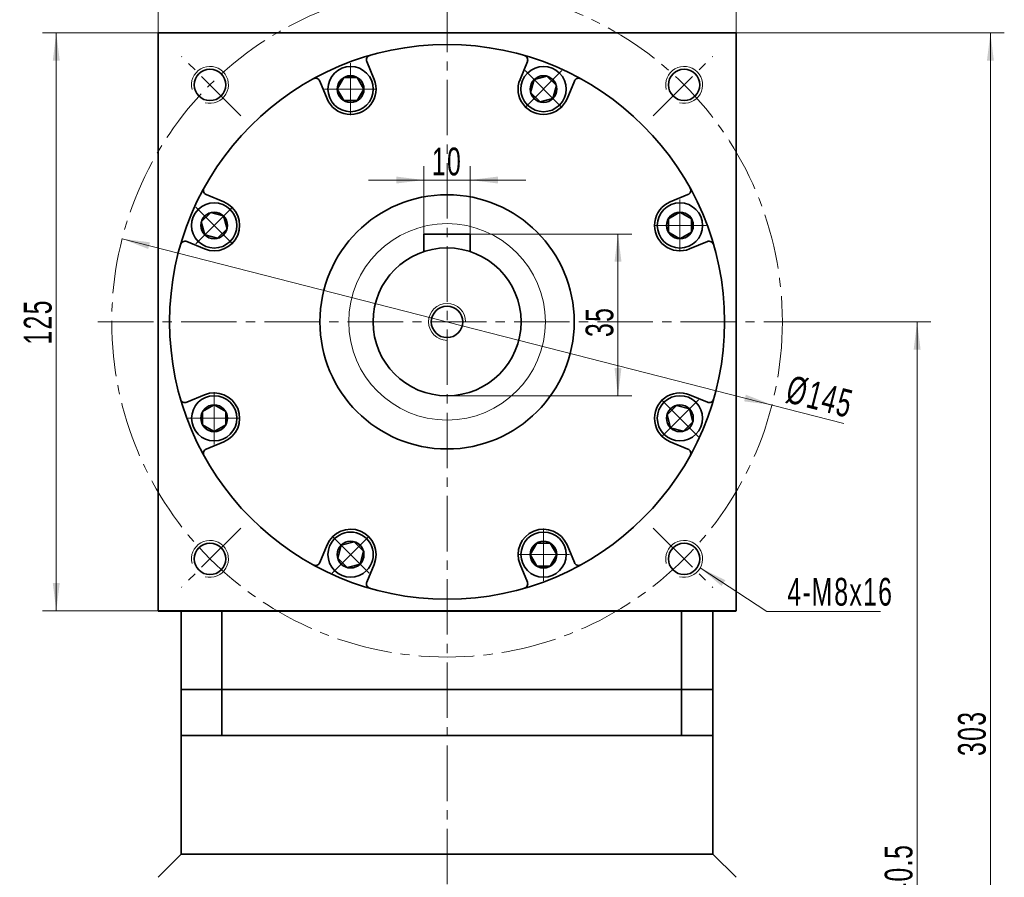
# Model space of a CAD drawing. Header units: millimetres. Extents: x 2691 to 3632, y -224 to 445.
# Tile 6 of 7: x 3179 to 3392, y 155 to 340. Entities that reach past the tile are written whole.
import ezdxf

# ---------------------------------------------------------------- set-up
doc = ezdxf.new("R2010")
doc.units = ezdxf.units.MM
doc.set_wipeout_variables(frame=1)
doc.linetypes.add('点画线', pattern=[18, 12, -2, 2, -2])
doc.layers.get('0').update_dxf_attribs({"lineweight": 35})
for name, color, linetype, lineweight in [('EB0', 7, 'Continuous', 35), ('中心线层', 1, '点画线', 18), ('尺寸线层', 3, 'Continuous', 18), ('粗实线', 7, 'Continuous', 50), ('粗实线层', 7, 'Continuous', 35)]:
    doc.layers.add(name, color=color, linetype=linetype, lineweight=lineweight)
doc.styles.add('标准', font='txt', dxfattribs={"width": 0.667})
doc.dimstyles.new('a4-1-1', dxfattribs={"dimtxt": 3, "dimasz": 3, "dimexe": 1.5, "dimexo": 0, "dimgap": 0.5, "dimtad": 1, "dimdec": 3, "dimdsep": 46, "dimtxsty": '标准', "dimblk": '_CAXARROW', "dimcen": 0, "dimdle": 6, "dimazin": 2, "dimtfac": 0.707107, "dimtdec": 3, "dimtix": 1, "dimtmove": 2, "dimatfit": 3, "dimfxl": 0, "dimfrac": 2, "dimtolj": 1, "dimarcsym": 0})

# ---------------------------------------------------------------- blocks, each defined once
blk = doc.blocks.new('*X13')
at = {"layer": '尺寸线层', "linetype": 'Continuous'}
for points in [[(3389.01, 337.21), (3389.76, 331.21), (3388.26, 331.21)], [(3389.01, 34.21), (3389.76, 40.21), (3388.26, 40.21)]]:
    blk.add_hatch(color=0, dxfattribs=at).paths.add_polyline_path(points, flags=0)
at = {"layer": '尺寸线层', "color": 0, "linetype": 'Continuous'}
for p, q in [((3334.02, 337.21), (3392.01, 337.21)), ((3389.01, 337.21), (3389.01, 34.21)), ((3336.52, 34.21), (3392.01, 34.21))]:
    blk.add_line(p, q, dxfattribs=at)
at = {"layer": '尺寸线层', "color": 0, "insert": (3385.04, 185.71), "char_height": 6, "width": 15.6446, "attachment_point": 5, "rotation": 90, "line_spacing_factor": 1.15057, "style": '标准'}
blk.add_mtext('\\T1.1;303', dxfattribs=at)
blk = doc.blocks.new('_CAXARROW')
blk.add_hatch(color=0).paths.add_polyline_path([(0, 0), (-1, 0.125), (-1, -0.125)], flags=0)
blk = doc.blocks.new('*X14')
at = {"layer": '尺寸线层', "linetype": 'Continuous'}
for points in [[(3373.16, 274.71), (3373.91, 268.71), (3372.41, 268.71)], [(3373.16, 34.21), (3373.91, 40.21), (3372.41, 40.21)]]:
    blk.add_hatch(color=0, dxfattribs=at).paths.add_polyline_path(points, flags=0)
at = {"layer": '尺寸线层', "color": 0, "linetype": 'Continuous'}
for p, q in [((3347.02, 274.71), (3376.16, 274.71)), ((3373.16, 274.71), (3373.16, 34.21)), ((3336.52, 34.21), (3376.16, 34.21))]:
    blk.add_line(p, q, dxfattribs=at)
at = {"layer": '尺寸线层', "color": 0, "insert": (3369.19, 154.46), "char_height": 6, "width": 28.001, "attachment_point": 5, "rotation": 90, "line_spacing_factor": 1.15057, "style": '标准'}
blk.add_mtext('\\T1.1;240.5', dxfattribs=at)
blk = doc.blocks.new('*X15')
at = {"layer": '尺寸线层', "linetype": 'Continuous'}
for points in [[(3209.02, 355.39), (3215.02, 354.64), (3215.02, 356.14)], [(3334.02, 355.39), (3328.02, 354.64), (3328.02, 356.14)]]:
    blk.add_hatch(color=0, dxfattribs=at).paths.add_polyline_path(points, flags=0)
at = {"layer": '尺寸线层', "color": 0, "linetype": 'Continuous'}
for p, q in [((3209.02, 337.21), (3209.02, 358.39)), ((3334.02, 337.21), (3334.02, 358.39)), ((3334.02, 355.39), (3209.02, 355.39))]:
    blk.add_line(p, q, dxfattribs=at)
at = {"layer": '尺寸线层', "color": 0, "insert": (3271.52, 359.35), "char_height": 6, "width": 15.558, "attachment_point": 5, "line_spacing_factor": 1.15057, "style": '标准'}
blk.add_mtext('\\T1.1;125', dxfattribs=at)
blk = doc.blocks.new('*X16')
at = {"layer": '尺寸线层', "linetype": 'Continuous'}
for points in [[(3187.02, 337.21), (3187.77, 331.21), (3186.27, 331.21)], [(3187.02, 212.21), (3187.77, 218.21), (3186.27, 218.21)]]:
    blk.add_hatch(color=0, dxfattribs=at).paths.add_polyline_path(points, flags=0)
at = {"layer": '尺寸线层', "color": 0, "linetype": 'Continuous'}
for p, q in [((3209.02, 337.21), (3184.02, 337.21)), ((3187.02, 337.21), (3187.02, 212.21)), ((3209.02, 212.21), (3184.02, 212.21))]:
    blk.add_line(p, q, dxfattribs=at)
at = {"layer": '尺寸线层', "color": 0, "insert": (3183.05, 274.71), "char_height": 6, "width": 15.558, "attachment_point": 5, "rotation": 90, "line_spacing_factor": 1.15057, "style": '标准'}
blk.add_mtext('\\T1.1;125', dxfattribs=at)
blk = doc.blocks.new('*X17')
at = {"layer": '中心线层', "linetype": '点画线', "lineweight": 18}
for p, q in [((0, -5.64), (0, 5.64)), ((-5.64, 0), (5.64, 0))]:
    blk.add_line(p, q, dxfattribs=at)
at = {"layer": '粗实线层'}
for p, q in [((-2.89, 0), (-1.44, 2.5)), ((-1.44, 2.5), (1.44, 2.5)), ((2.89, 0), (1.44, 2.5)), ((2.89, 0), (1.44, 2.5)), ((-2.89, 0), (-1.44, -2.5)), ((2.89, 0), (1.44, -2.5)), ((-1.44, -2.5), (1.44, -2.5))]:
    blk.add_line(p, q, dxfattribs=at)
blk.add_circle((0, 0), 2.89, dxfattribs=at)
for start, end in [(0, 180), (180, 360)]:
    blk.add_arc((0, 0), 4.89, start, end, dxfattribs=at)
blk = doc.blocks.new('*X18')
at = {"layer": '尺寸线层', "linetype": 'Continuous'}
for points in [[(3201.28, 292.68), (3206.91, 290.47), (3207.28, 291.92)], [(3341.76, 256.75), (3335.76, 257.51), (3336.13, 258.96)]]:
    blk.add_hatch(color=0, dxfattribs=at).paths.add_polyline_path(points, flags=0)
at = {"layer": '尺寸线层', "color": 0, "linetype": 'Continuous'}
blk.add_line((3357.33, 252.76), (3201.28, 292.68), dxfattribs=at)
at = {"layer": '尺寸线层', "color": 0, "insert": (3352.13, 258.46), "char_height": 6, "width": 25.8032, "attachment_point": 5, "rotation": 345.6514, "line_spacing_factor": 1.15057, "style": '标准'}
blk.add_mtext('\\T1.1;%%C145', dxfattribs=at)
blk = doc.blocks.new('*X19')
at = {"layer": '尺寸线层', "linetype": 'Continuous'}
blk.add_hatch(color=0, dxfattribs=at).paths.add_polyline_path([(-15.84, 9.44), (-10.41, 6.77), (-11.23, 5.52)], flags=0)
at = {"layer": '尺寸线层', "color": 0, "linetype": 'Continuous'}
blk.add_line((-15.84, 9.44), (-1.47, 0), dxfattribs=at)
at = {"layer": '尺寸线层', "color": 0}
for p, q in [((0, 0), (23.14, 0)), ((0, 0), (0, 0)), ((-1.47, 0), (0, 0))]:
    blk.add_line(p, q, dxfattribs=at)
at = {"layer": '尺寸线层', "color": 0, "insert": (3, 1.2), "char_height": 6, "width": 40.2709, "attachment_point": 7, "line_spacing_factor": 1.15057, "style": '标准'}
blk.add_mtext('\\T1.1;4-M8x16', dxfattribs=at)
blk = doc.blocks.new('*X50')
at = {"layer": '尺寸线层', "linetype": 'Continuous'}
for points in [[(3266.52, 305.39), (3260.52, 304.64), (3260.52, 306.14)], [(3276.52, 305.39), (3282.52, 304.64), (3282.52, 306.14)]]:
    blk.add_hatch(color=0, dxfattribs=at).paths.add_polyline_path(points, flags=0)
at = {"layer": '尺寸线层', "color": 0, "linetype": 'Continuous'}
for p, q in [((3266.52, 293.71), (3266.52, 308.39)), ((3276.52, 293.71), (3276.52, 308.39)), ((3288.52, 305.39), (3254.52, 305.39))]:
    blk.add_line(p, q, dxfattribs=at)
at = {"layer": '尺寸线层', "color": 0, "insert": (3271.52, 309.36), "char_height": 6, "width": 12, "attachment_point": 5, "line_spacing_factor": 1.15057, "style": '标准'}
blk.add_mtext('\\T1.1;10', dxfattribs=at)
blk = doc.blocks.new('*X51')
at = {"layer": '尺寸线层', "linetype": 'Continuous'}
for points in [[(3308.48, 293.71), (3309.23, 287.71), (3307.73, 287.71)], [(3308.48, 258.71), (3309.23, 264.71), (3307.73, 264.71)]]:
    blk.add_hatch(color=0, dxfattribs=at).paths.add_polyline_path(points, flags=0)
at = {"layer": '尺寸线层', "color": 0, "linetype": 'Continuous'}
for p, q in [((3276.52, 293.71), (3311.48, 293.71)), ((3308.48, 293.71), (3308.48, 258.71)), ((3271.52, 258.71), (3311.48, 258.71))]:
    blk.add_line(p, q, dxfattribs=at)
at = {"layer": '尺寸线层', "color": 0, "insert": (3304.51, 274.71), "char_height": 6, "width": 12, "attachment_point": 5, "rotation": 90, "line_spacing_factor": 1.15057, "style": '标准'}
blk.add_mtext('\\T1.1;35', dxfattribs=at)

msp = doc.modelspace()

# ---------------------------------------------------------------- linework, layer by layer
at = {"color": 7, "linetype": 'Continuous', "lineweight": 0}
for centre in [(3220.2547, 325.9783), (3220.2547, 325.9783), (3322.7852, 325.9783), (3322.7852, 325.9783), (3220.2547, 223.4478), (3220.2547, 223.4478), (3322.7852, 223.4478), (3322.7852, 223.4478)]:
    msp.add_arc(centre, 4, 255, 195, dxfattribs=at)
at = {"layer": 'EB0'}
for p, q in [((3329.0199, 195.2131), (3214.0199, 195.2131)), ((3214.0199, 195.2131), (3214.0199, 159.5585)), ((3329.0199, 195.2131), (3329.0199, 159.5585)), ((3329.0199, 185.2131), (3214.0199, 185.2131)), ((3214.0245, 159.8643), (3214.0245, 159.5631)), ((3214.0199, 159.5585), (3209.0245, 154.5631)), ((3329.0199, 159.5585), (3334.0153, 154.5631))]:
    msp.add_line(p, q, dxfattribs=at)
at = {"layer": '中心线层'}
for p, q in [((3271.5199, 27.0619), (3271.5199, 350.2131)), ((3226.928, 319.305), (3214.0874, 332.1456)), ((3316.1118, 319.305), (3328.9524, 332.1456)), ((3196.0199, 274.7131), (3347.0199, 274.7131)), ((3226.928, 230.1211), (3214.0874, 217.2806)), ((3316.1118, 230.1211), (3328.9524, 217.2806))]:
    msp.add_line(p, q, dxfattribs=at)
msp.add_circle((3271.5199, 274.7131), 72.5, dxfattribs=at)
at = {"layer": '粗实线', "color": 0, "lineweight": 40}
msp.add_line((3209.0199, 212.2131), (3334.0199, 212.2131), dxfattribs=at)
at = {"layer": '粗实线层'}
for p, q in [((3255.745, 327.1693), (3254.1604, 330.9949)), ((3287.2948, 327.1693), (3288.8795, 330.9949)), ((3245.5823, 322.9597), (3243.9977, 326.7854)), ((3297.4575, 322.9597), (3299.0421, 326.7854)), ((3223.2732, 300.6507), (3219.4476, 302.2353)), ((3319.7666, 300.6507), (3323.5922, 302.2353)), ((3219.0637, 290.488), (3215.2381, 292.0726)), ((3276.5199, 293.7131), (3266.5199, 293.7131)), ((3266.5199, 293.7131), (3266.5199, 289.9118)), ((3276.5199, 293.7131), (3276.5199, 289.9118)), ((3323.9761, 290.488), (3327.8018, 292.0726)), ((3219.0637, 258.9382), (3215.2381, 257.3535)), ((3323.9761, 258.9382), (3327.8018, 257.3535)), ((3223.2732, 248.7755), (3219.4476, 247.1908)), ((3319.7666, 248.7755), (3323.5922, 247.1908)), ((3245.5823, 226.4664), (3243.9977, 222.6407)), ((3297.4575, 226.4664), (3299.0421, 222.6407)), ((3255.745, 222.2569), (3254.1604, 218.4312)), ((3287.2948, 222.2569), (3288.8795, 218.4312)), ((3214.0199, 195.2131), (3214.0199, 212.2131)), ((3222.7855, 195.2131), (3222.7855, 212.2131)), ((3322.1786, 195.2131), (3322.1786, 212.2131)), ((3329.0199, 195.2131), (3329.0199, 212.2131)), ((3222.7855, 195.2131), (3222.7855, 185.2131)), ((3322.1786, 195.2131), (3322.1786, 185.2131)), ((3329.0199, 159.5585), (3214.0199, 159.5585))]:
    msp.add_line(p, q, dxfattribs=at)
msp.add_lwpolyline([(3209.0199, 212.2131), (3209.0199, 337.2131), (3334.0199, 337.2131), (3334.0199, 212.2131)], dxfattribs=at)
for centre, radius in [((3271.5199, 274.7131), 60), ((3220.2547, 325.9783), 3.4), ((3322.7852, 325.9783), 3.4), ((3271.5199, 274.7131), 27.5), ((3271.5199, 274.7131), 16), ((3271.5199, 274.7131), 3.4), ((3220.2547, 223.4478), 3.4), ((3322.7852, 223.4478), 3.4)]:
    msp.add_circle(centre, radius, dxfattribs=at)
at = {"layer": '粗实线层', "lineweight": 18}
msp.add_circle((3271.5199, 274.7131), 21.25, dxfattribs=at)
at = {"layer": '粗实线层'}
for centre, radius, start, end in [((3255.0842, 331.3776), 1, 106.17486, 202.500023), ((3287.9556, 331.3776), 1, 337.499977, 73.82514), ((3243.0738, 326.4027), 1, 22.499977, 118.82514), ((3250.6637, 325.0645), 5.5, 202.5, 22.5), ((3292.3762, 325.0645), 5.5, 157.5, 337.5), ((3299.966, 326.4027), 1, 61.17486, 157.500023), ((3219.8303, 303.1592), 1, 151.17486, 247.500023), ((3323.2096, 303.1592), 1, 292.499977, 28.82514), ((3221.1685, 295.5693), 5.5, 247.5, 67.5), ((3321.8713, 295.5693), 5.5, 112.5, 292.5), ((3214.8554, 291.1487), 1, 67.499977, 163.82514), ((3328.1844, 291.1487), 1, 16.17486, 112.500023), ((3214.8554, 258.2774), 1, 196.17486, 292.500023), ((3221.1685, 253.8568), 5.5, 292.5, 112.5), ((3321.8713, 253.8568), 5.5, 67.5, 247.5), ((3328.1844, 258.2774), 1, 247.499977, 343.82514), ((3219.8303, 246.267), 1, 112.499977, 208.82514), ((3323.2096, 246.267), 1, 331.17486, 67.500023), ((3250.6637, 224.3616), 5.5, 337.5, 157.5), ((3292.3762, 224.3616), 5.5, 22.5, 202.5), ((3243.0738, 223.0234), 1, 241.17486, 337.500023), ((3299.966, 223.0234), 1, 202.499977, 298.82514), ((3255.0842, 218.0485), 1, 157.499977, 253.82514), ((3287.9556, 218.0485), 1, 286.17486, 22.500023)]:
    msp.add_arc(centre, radius, start, end, dxfattribs=at)
at = {"layer": '粗实线层', "lineweight": 18}
msp.add_arc((3271.5199, 274.7131), 4, 0, 270, dxfattribs=at)

# ---------------------------------------------------------------- block references
at = {"layer": '尺寸线层'}
msp.add_blockref('*X19', (3342.1126, 212.0539), dxfattribs=at)

# ---------------------------------------------------------------- dimensions: what is measured, and where the dimension line sits
for base, p1, p2, picture, middle in [((3209.0199, 355.3863), (3334.0199, 337.2131), (3209.0199, 337.2131), '*X15', (3271.5199, 359.3538)), ((3266.5199, 305.3938), (3276.5199, 293.7131), (3266.5199, 293.7131), '*X50', (3271.5199, 309.3614))]:
    dim = msp.add_linear_dim(base=base, p1=p1, p2=p2, dimstyle='a4-1-1', override={"dimsah": 1, "dimtfill": 1, "dimtzin": 8}, dxfattribs=at)
    dim.commit()
    dim.dimension.update_dxf_attribs({"geometry": picture, "text_midpoint": middle})
for base, p1, p2, picture, middle in [((3187.0173, 212.2131), (3209.0199, 337.2131), (3209.0199, 212.2131), '*X16', (3183.0498, 274.7131)), ((3389.0118, 34.2131), (3334.0199, 337.2131), (3336.5199, 34.2131), '*X13', (3385.0442, 185.7131)), ((3373.1613, 34.2131), (3347.0199, 274.7131), (3336.5199, 34.2131), '*X14', (3369.1937, 154.4631))]:
    dim = msp.add_linear_dim(base=base, p1=p1, p2=p2, angle=270, dimstyle='a4-1-1', override={"dimsah": 1, "dimtfill": 1, "dimtzin": 8}, dxfattribs=at)
    dim.commit()
    dim.dimension.update_dxf_attribs({"geometry": picture, "text_midpoint": middle})
dim = msp.add_linear_dim(base=(3308.4797, 258.7131), p1=(3276.5199, 293.7131), p2=(3271.5199, 258.7131), angle=270, dimstyle='a4-1-1', override={"dimsah": 1, "dimtfill": 1, "dimtzin": 8}, dxfattribs=at)
dim.commit()
dim.dimension.update_dxf_attribs({"geometry": '*X51', "text_midpoint": (3304.5121, 274.7131), "dimtype": 160})

# ---------------------------------------------------------------- next in the draw order: wipeouts: each hides what was drawn before it
for points in [[(3255.5537, 325.0645), (3255.5536, 325.092), (3255.5534, 325.1195), (3255.553, 325.1469), (3255.5524, 325.1744), (3255.5517, 325.2019), (3255.5509, 325.2293), (3255.5499, 325.2568), (3255.5487, 325.2842), (3255.5474, 325.3117), (3255.546, 325.3391), (3255.5443, 325.3666), (3255.5426, 325.394), (3255.5406, 325.4214), (3255.5385, 325.4488), (3255.5363, 325.4762), (3255.5339, 325.5035), (3255.5314, 325.5309), (3255.5287, 325.5582), (3255.5258, 325.5856), (3255.5228, 325.6129), (3255.5197, 325.6402), (3255.5164, 325.6675), (3255.5129, 325.6947), (3255.5093, 325.7219), (3255.5055, 325.7492), (3255.5016, 325.7764), (3255.4975, 325.8035), (3255.4933, 325.8307), (3255.4889, 325.8578), (3255.4844, 325.8849), (3255.4844, 325.8849), (3255.4408, 326.1092), (3255.3867, 326.3313), (3255.3224, 326.5506), (3255.2479, 326.7667), (3255.1633, 326.979), (3255.0689, 327.1871), (3254.965, 327.3907), (3254.8516, 327.5891), (3254.729, 327.782), (3254.5976, 327.969), (3254.4576, 328.1496), (3254.3093, 328.3235), (3254.1531, 328.4903), (3253.9892, 328.6496), (3253.8181, 328.8011), (3253.64, 328.9444), (3253.4555, 329.0792), (3253.2649, 329.2053), (3253.0685, 329.3223), (3252.867, 329.43), (3252.6606, 329.5282), (3252.4499, 329.6166), (3252.2352, 329.6951), (3252.0171, 329.7635), (3251.7961, 329.8216), (3251.5726, 329.8693), (3251.3471, 329.9065), (3251.1201, 329.9332), (3250.8921, 329.9492), (3250.6637, 329.9545), (3250.6637, 329.9545), (3250.4352, 329.9492), (3250.2072, 329.9332), (3249.9802, 329.9065), (3249.7547, 329.8693), (3249.5312, 329.8216), (3249.3102, 329.7635), (3249.0921, 329.6951), (3248.8775, 329.6166), (3248.6667, 329.5282), (3248.4604, 329.43), (3248.2588, 329.3223), (3248.0625, 329.2053), (3247.8718, 329.0792), (3247.6873, 328.9444), (3247.5093, 328.8011), (3247.3381, 328.6496), (3247.1743, 328.4903), (3247.018, 328.3235), (3246.8697, 328.1496), (3246.7297, 327.969), (3246.5983, 327.782), (3246.4758, 327.5891), (3246.3624, 327.3907), (3246.2584, 327.1871), (3246.164, 326.979), (3246.0795, 326.7667), (3246.005, 326.5506), (3245.9406, 326.3313), (3245.8866, 326.1092), (3245.843, 325.8849), (3245.843, 325.8849), (3245.8384, 325.8578), (3245.8341, 325.8307), (3245.8298, 325.8035), (3245.8258, 325.7764), (3245.8218, 325.7492), (3245.8181, 325.7219), (3245.8144, 325.6947), (3245.811, 325.6675), (3245.8077, 325.6402), (3245.8045, 325.6129), (3245.8015, 325.5856), (3245.7987, 325.5582), (3245.796, 325.5309), (3245.7934, 325.5035), (3245.791, 325.4762), (3245.7888, 325.4488), (3245.7867, 325.4214), (3245.7848, 325.394), (3245.783, 325.3666), (3245.7814, 325.3391), (3245.7799, 325.3117), (3245.7786, 325.2842), (3245.7774, 325.2568), (3245.7764, 325.2293), (3245.7756, 325.2019), (3245.7749, 325.1744), (3245.7744, 325.1469), (3245.774, 325.1195), (3245.7737, 325.092), (3245.7737, 325.0645), (3245.7737, 325.0645), (3245.7804, 324.8086), (3245.8005, 324.5534), (3245.8339, 324.2995), (3245.8805, 324.0478), (3245.9403, 323.7989), (3246.013, 323.5534), (3246.0985, 323.3121), (3246.1964, 323.0756), (3246.3066, 322.8445), (3246.4288, 322.6195), (3246.5626, 322.4012), (3246.7076, 322.1902), (3246.8634, 321.9871), (3247.0297, 321.7925), (3247.2059, 321.6068), (3247.3916, 321.4305), (3247.5863, 321.2643), (3247.7894, 321.1084), (3248.0004, 320.9634), (3248.2187, 320.8296), (3248.4437, 320.7075), (3248.6747, 320.5973), (3248.9112, 320.4993), (3249.1526, 320.4138), (3249.398, 320.3411), (3249.647, 320.2814), (3249.8987, 320.2347), (3250.1525, 320.2013), (3250.4077, 320.1812), (3250.6637, 320.1745), (3250.6637, 320.1745), (3250.9196, 320.1812), (3251.1748, 320.2013), (3251.4286, 320.2347), (3251.6804, 320.2814), (3251.9293, 320.3411), (3252.1748, 320.4138), (3252.4161, 320.4993), (3252.6526, 320.5973), (3252.8837, 320.7075), (3253.1087, 320.8296), (3253.327, 320.9634), (3253.5379, 321.1084), (3253.741, 321.2643), (3253.9357, 321.4305), (3254.1214, 321.6068), (3254.2976, 321.7925), (3254.4639, 321.9871), (3254.6198, 322.1902), (3254.7648, 322.4012), (3254.8985, 322.6195), (3255.0207, 322.8445), (3255.1309, 323.0756), (3255.2289, 323.3121), (3255.3143, 323.5534), (3255.387, 323.7989), (3255.4468, 324.0478), (3255.4935, 324.2995), (3255.5269, 324.5534), (3255.547, 324.8086)], [(3295.8339, 321.6068), (3295.8533, 321.6262), (3295.8726, 321.6458), (3295.8917, 321.6655), (3295.9107, 321.6853), (3295.9297, 321.7052), (3295.9485, 321.7253), (3295.9672, 321.7454), (3295.9858, 321.7656), (3296.0043, 321.786), (3296.0226, 321.8064), (3296.0409, 321.8269), (3296.059, 321.8476), (3296.077, 321.8683), (3296.0949, 321.8892), (3296.1127, 321.9101), (3296.1304, 321.9312), (3296.1479, 321.9523), (3296.1654, 321.9735), (3296.1827, 321.9949), (3296.1999, 322.0163), (3296.2169, 322.0379), (3296.2339, 322.0595), (3296.2507, 322.0812), (3296.2674, 322.103), (3296.284, 322.1249), (3296.3004, 322.1469), (3296.3168, 322.169), (3296.333, 322.1912), (3296.3491, 322.2135), (3296.365, 322.2359), (3296.365, 322.2359), (3296.4928, 322.4253), (3296.6116, 322.6206), (3296.7212, 322.8211), (3296.8213, 323.0266), (3296.9116, 323.2365), (3296.9921, 323.4504), (3297.0625, 323.6679), (3297.1226, 323.8884), (3297.1724, 324.1114), (3297.2117, 324.3366), (3297.2404, 324.5633), (3297.2585, 324.7911), (3297.266, 325.0195), (3297.2627, 325.248), (3297.2488, 325.4762), (3297.2242, 325.7034), (3297.1891, 325.9292), (3297.1434, 326.1531), (3297.0874, 326.3747), (3297.021, 326.5934), (3296.9445, 326.8088), (3296.858, 327.0203), (3296.7617, 327.2276), (3296.6559, 327.4301), (3296.5407, 327.6275), (3296.4164, 327.8193), (3296.2832, 328.005), (3296.1416, 328.1844), (3295.9917, 328.3569), (3295.8339, 328.5223), (3295.8339, 328.5223), (3295.6686, 328.68), (3295.496, 328.8299), (3295.3167, 328.9716), (3295.1309, 329.1047), (3294.9392, 329.229), (3294.7418, 329.3442), (3294.5392, 329.4501), (3294.332, 329.5464), (3294.1204, 329.6328), (3293.9051, 329.7093), (3293.6864, 329.7757), (3293.4648, 329.8318), (3293.2409, 329.8774), (3293.015, 329.9126), (3292.7878, 329.9371), (3292.5597, 329.9511), (3292.3312, 329.9543), (3292.1028, 329.9469), (3291.8749, 329.9287), (3291.6482, 329.9), (3291.4231, 329.8607), (3291.2, 329.811), (3290.9795, 329.7508), (3290.7621, 329.6804), (3290.5482, 329.6), (3290.3383, 329.5096), (3290.1328, 329.4095), (3289.9322, 329.3), (3289.737, 329.1812), (3289.5475, 329.0534), (3289.5475, 329.0534), (3289.5252, 329.0374), (3289.5029, 329.0213), (3289.4807, 329.0051), (3289.4586, 328.9888), (3289.4366, 328.9723), (3289.4147, 328.9557), (3289.3929, 328.939), (3289.3711, 328.9222), (3289.3495, 328.9053), (3289.328, 328.8882), (3289.3065, 328.871), (3289.2852, 328.8537), (3289.264, 328.8363), (3289.2428, 328.8187), (3289.2218, 328.8011), (3289.2008, 328.7833), (3289.18, 328.7654), (3289.1592, 328.7474), (3289.1386, 328.7292), (3289.1181, 328.711), (3289.0976, 328.6926), (3289.0773, 328.6741), (3289.0571, 328.6555), (3289.0369, 328.6368), (3289.0169, 328.618), (3288.997, 328.5991), (3288.9772, 328.58), (3288.9575, 328.5609), (3288.9379, 328.5416), (3288.9184, 328.5223), (3288.9184, 328.5223), (3288.7422, 328.3366), (3288.5759, 328.1419), (3288.4201, 327.9388), (3288.2751, 327.7278), (3288.1413, 327.5095), (3288.0191, 327.2845), (3287.9089, 327.0534), (3287.811, 326.8169), (3287.7255, 326.5756), (3287.6528, 326.3301), (3287.593, 326.0812), (3287.5464, 325.8295), (3287.5129, 325.5756), (3287.4929, 325.3204), (3287.4862, 325.0645), (3287.4929, 324.8086), (3287.5129, 324.5534), (3287.5464, 324.2995), (3287.593, 324.0478), (3287.6528, 323.7989), (3287.7255, 323.5534), (3287.811, 323.3121), (3287.9089, 323.0756), (3288.0191, 322.8445), (3288.1413, 322.6195), (3288.2751, 322.4012), (3288.4201, 322.1902), (3288.5759, 321.9871), (3288.7422, 321.7925), (3288.9184, 321.6068), (3288.9184, 321.6068), (3289.1041, 321.4305), (3289.2988, 321.2643), (3289.5019, 321.1084), (3289.7129, 320.9634), (3289.9312, 320.8296), (3290.1561, 320.7075), (3290.3872, 320.5973), (3290.6237, 320.4993), (3290.8651, 320.4138), (3291.1105, 320.3411), (3291.3595, 320.2814), (3291.6112, 320.2347), (3291.865, 320.2013), (3292.1202, 320.1812), (3292.3762, 320.1745), (3292.6321, 320.1812), (3292.8873, 320.2013), (3293.1411, 320.2347), (3293.3928, 320.2814), (3293.6418, 320.3411), (3293.8873, 320.4138), (3294.1286, 320.4993), (3294.3651, 320.5973), (3294.5962, 320.7075), (3294.8212, 320.8296), (3295.0394, 320.9634), (3295.2504, 321.1084), (3295.4535, 321.2643), (3295.6482, 321.4305)], [(3224.6262, 299.0271), (3224.6067, 299.0464), (3224.5872, 299.0657), (3224.5675, 299.0849), (3224.5476, 299.1039), (3224.5277, 299.1228), (3224.5077, 299.1417), (3224.4876, 299.1604), (3224.4674, 299.179), (3224.447, 299.1974), (3224.4266, 299.2158), (3224.406, 299.234), (3224.3854, 299.2522), (3224.3647, 299.2702), (3224.3438, 299.2881), (3224.3229, 299.3059), (3224.3018, 299.3235), (3224.2807, 299.3411), (3224.2594, 299.3585), (3224.2381, 299.3758), (3224.2167, 299.393), (3224.1951, 299.4101), (3224.1735, 299.427), (3224.1518, 299.4439), (3224.13, 299.4606), (3224.108, 299.4771), (3224.086, 299.4936), (3224.0639, 299.5099), (3224.0418, 299.5261), (3224.0195, 299.5422), (3223.9971, 299.5582), (3223.9971, 299.5582), (3223.8076, 299.686), (3223.6124, 299.8048), (3223.4119, 299.9144), (3223.2064, 300.0144), (3222.9965, 300.1048), (3222.7826, 300.1853), (3222.5651, 300.2556), (3222.3446, 300.3158), (3222.1216, 300.3655), (3221.8964, 300.4048), (3221.6697, 300.4336), (3221.4419, 300.4517), (3221.2135, 300.4591), (3220.9849, 300.4559), (3220.7568, 300.442), (3220.5296, 300.4174), (3220.3038, 300.3823), (3220.0798, 300.3366), (3219.8583, 300.2805), (3219.6396, 300.2142), (3219.4242, 300.1377), (3219.2127, 300.0512), (3219.0054, 299.9549), (3218.8029, 299.849), (3218.6055, 299.7338), (3218.4137, 299.6095), (3218.2279, 299.4764), (3218.0486, 299.3347), (3217.8761, 299.1849), (3217.7107, 299.0271), (3217.7107, 299.0271), (3217.5529, 298.8617), (3217.4031, 298.6892), (3217.2614, 298.5099), (3217.1283, 298.3241), (3217.004, 298.1323), (3216.8888, 297.9349), (3216.7829, 297.7324), (3216.6866, 297.5251), (3216.6001, 297.3136), (3216.5236, 297.0982), (3216.4573, 296.8795), (3216.4012, 296.658), (3216.3555, 296.434), (3216.3204, 296.2082), (3216.2958, 295.981), (3216.2819, 295.7529), (3216.2787, 295.5243), (3216.2861, 295.2959), (3216.3042, 295.0681), (3216.333, 294.8414), (3216.3723, 294.6162), (3216.422, 294.3932), (3216.4822, 294.1727), (3216.5525, 293.9552), (3216.633, 293.7413), (3216.7234, 293.5314), (3216.8234, 293.3259), (3216.933, 293.1254), (3217.0518, 292.9301), (3217.1796, 292.7407), (3217.1796, 292.7407), (3217.1956, 292.7183), (3217.2117, 292.696), (3217.2279, 292.6739), (3217.2442, 292.6518), (3217.2607, 292.6298), (3217.2772, 292.6078), (3217.2939, 292.586), (3217.3108, 292.5643), (3217.3277, 292.5427), (3217.3448, 292.5211), (3217.362, 292.4997), (3217.3793, 292.4784), (3217.3967, 292.4571), (3217.4142, 292.436), (3217.4319, 292.4149), (3217.4497, 292.394), (3217.4676, 292.3731), (3217.4856, 292.3524), (3217.5037, 292.3317), (3217.522, 292.3112), (3217.5404, 292.2908), (3217.5588, 292.2704), (3217.5774, 292.2502), (3217.5961, 292.2301), (3217.615, 292.2101), (3217.6339, 292.1901), (3217.6529, 292.1703), (3217.6721, 292.1506), (3217.6914, 292.131), (3217.7107, 292.1116), (3217.7107, 292.1116), (3217.8964, 291.9353), (3218.0911, 291.7691), (3218.2942, 291.6132), (3218.5052, 291.4682), (3218.7235, 291.3345), (3218.9485, 291.2123), (3219.1795, 291.1021), (3219.4161, 291.0041), (3219.6574, 290.9187), (3219.9029, 290.8459), (3220.1518, 290.7862), (3220.4035, 290.7395), (3220.6573, 290.7061), (3220.9126, 290.686), (3221.1685, 290.6793), (3221.4244, 290.686), (3221.6796, 290.7061), (3221.9334, 290.7395), (3222.1852, 290.7862), (3222.4341, 290.8459), (3222.6796, 290.9187), (3222.9209, 291.0041), (3223.1574, 291.1021), (3223.3885, 291.2123), (3223.6135, 291.3345), (3223.8318, 291.4682), (3224.0427, 291.6132), (3224.2459, 291.7691), (3224.4405, 291.9353), (3224.6262, 292.1116), (3224.6262, 292.1116), (3224.8025, 292.2973), (3224.9687, 292.4919), (3225.1246, 292.695), (3225.2696, 292.906), (3225.4033, 293.1243), (3225.5255, 293.3493), (3225.6357, 293.5804), (3225.7337, 293.8169), (3225.8191, 294.0582), (3225.8919, 294.3037), (3225.9516, 294.5526), (3225.9983, 294.8044), (3226.0317, 295.0582), (3226.0518, 295.3134), (3226.0585, 295.5693), (3226.0518, 295.8252), (3226.0317, 296.0805), (3225.9983, 296.3343), (3225.9516, 296.586), (3225.8919, 296.8349), (3225.8191, 297.0804), (3225.7337, 297.3217), (3225.6357, 297.5583), (3225.5255, 297.7893), (3225.4033, 298.0143), (3225.2696, 298.2326), (3225.1246, 298.4436), (3224.9687, 298.6467), (3224.8025, 298.8414)], [(3321.8713, 290.6793), (3321.8988, 290.6794), (3321.9263, 290.6796), (3321.9538, 290.68), (3321.9812, 290.6806), (3322.0087, 290.6812), (3322.0362, 290.6821), (3322.0636, 290.6831), (3322.0911, 290.6843), (3322.1185, 290.6856), (3322.146, 290.687), (3322.1734, 290.6887), (3322.2008, 290.6904), (3322.2282, 290.6924), (3322.2556, 290.6944), (3322.283, 290.6967), (3322.3104, 290.6991), (3322.3377, 290.7016), (3322.3651, 290.7043), (3322.3924, 290.7072), (3322.4197, 290.7102), (3322.447, 290.7133), (3322.4743, 290.7166), (3322.5016, 290.7201), (3322.5288, 290.7237), (3322.556, 290.7275), (3322.5832, 290.7314), (3322.6104, 290.7355), (3322.6375, 290.7397), (3322.6646, 290.7441), (3322.6917, 290.7486), (3322.6917, 290.7486), (3322.9161, 290.7922), (3323.1382, 290.8463), (3323.3575, 290.9106), (3323.5735, 290.9851), (3323.7858, 291.0697), (3323.994, 291.164), (3324.1975, 291.268), (3324.3959, 291.3814), (3324.5889, 291.5039), (3324.7758, 291.6354), (3324.9565, 291.7754), (3325.1304, 291.9237), (3325.2972, 292.0799), (3325.4564, 292.2438), (3325.6079, 292.4149), (3325.7512, 292.593), (3325.886, 292.7775), (3326.0121, 292.9681), (3326.1291, 293.1644), (3326.2368, 293.366), (3326.335, 293.5724), (3326.4234, 293.7831), (3326.5019, 293.9978), (3326.5703, 294.2158), (3326.6284, 294.4369), (3326.6761, 294.6604), (3326.7134, 294.8859), (3326.74, 295.1129), (3326.756, 295.3408), (3326.7613, 295.5693), (3326.7613, 295.5693), (3326.756, 295.7978), (3326.74, 296.0258), (3326.7134, 296.2528), (3326.6761, 296.4783), (3326.6284, 296.7018), (3326.5703, 296.9228), (3326.5019, 297.1409), (3326.4234, 297.3555), (3326.335, 297.5662), (3326.2368, 297.7726), (3326.1291, 297.9742), (3326.0121, 298.1705), (3325.886, 298.3611), (3325.7512, 298.5457), (3325.6079, 298.7237), (3325.4564, 298.8948), (3325.2972, 299.0587), (3325.1304, 299.215), (3324.9565, 299.3633), (3324.7758, 299.5033), (3324.5889, 299.6347), (3324.3959, 299.7572), (3324.1975, 299.8706), (3323.994, 299.9746), (3323.7858, 300.069), (3323.5735, 300.1535), (3323.3575, 300.228), (3323.1382, 300.2924), (3322.9161, 300.3464), (3322.6917, 300.39), (3322.6917, 300.39), (3322.6646, 300.3945), (3322.6375, 300.3989), (3322.6104, 300.4031), (3322.5832, 300.4072), (3322.556, 300.4111), (3322.5288, 300.4149), (3322.5016, 300.4185), (3322.4743, 300.422), (3322.447, 300.4253), (3322.4197, 300.4285), (3322.3924, 300.4315), (3322.3651, 300.4343), (3322.3377, 300.437), (3322.3104, 300.4396), (3322.283, 300.442), (3322.2556, 300.4442), (3322.2282, 300.4463), (3322.2008, 300.4482), (3322.1734, 300.45), (3322.146, 300.4516), (3322.1185, 300.4531), (3322.0911, 300.4544), (3322.0636, 300.4555), (3322.0362, 300.4565), (3322.0087, 300.4574), (3321.9812, 300.4581), (3321.9538, 300.4586), (3321.9263, 300.459), (3321.8988, 300.4592), (3321.8713, 300.4593), (3321.8713, 300.4593), (3321.6154, 300.4526), (3321.3602, 300.4325), (3321.1064, 300.3991), (3320.8547, 300.3525), (3320.6057, 300.2927), (3320.3603, 300.22), (3320.1189, 300.1345), (3319.8824, 300.0366), (3319.6513, 299.9263), (3319.4263, 299.8042), (3319.2081, 299.6704), (3318.9971, 299.5254), (3318.794, 299.3696), (3318.5993, 299.2033), (3318.4136, 299.0271), (3318.2374, 298.8414), (3318.0711, 298.6467), (3317.9153, 298.4436), (3317.7703, 298.2326), (3317.6365, 298.0143), (3317.5143, 297.7893), (3317.4041, 297.5583), (3317.3061, 297.3217), (3317.2207, 297.0804), (3317.148, 296.8349), (3317.0882, 296.586), (3317.0416, 296.3343), (3317.0081, 296.0805), (3316.9881, 295.8252), (3316.9813, 295.5693), (3316.9813, 295.5693), (3316.9881, 295.3134), (3317.0081, 295.0582), (3317.0416, 294.8044), (3317.0882, 294.5526), (3317.148, 294.3037), (3317.2207, 294.0582), (3317.3061, 293.8169), (3317.4041, 293.5804), (3317.5143, 293.3493), (3317.6365, 293.1243), (3317.7703, 292.906), (3317.9153, 292.695), (3318.0711, 292.4919), (3318.2374, 292.2973), (3318.4136, 292.1116), (3318.5993, 291.9353), (3318.794, 291.7691), (3318.9971, 291.6132), (3319.2081, 291.4682), (3319.4263, 291.3345), (3319.6513, 291.2123), (3319.8824, 291.1021), (3320.1189, 291.0041), (3320.3603, 290.9187), (3320.6057, 290.8459), (3320.8547, 290.7862), (3321.1064, 290.7395), (3321.3602, 290.7061), (3321.6154, 290.686)], [(3221.1685, 258.7468), (3221.141, 258.7467), (3221.1135, 258.7465), (3221.0861, 258.7461), (3221.0586, 258.7456), (3221.0311, 258.7449), (3221.0037, 258.744), (3220.9762, 258.743), (3220.9487, 258.7419), (3220.9213, 258.7406), (3220.8939, 258.7391), (3220.8664, 258.7375), (3220.839, 258.7357), (3220.8116, 258.7338), (3220.7842, 258.7317), (3220.7568, 258.7295), (3220.7294, 258.7271), (3220.7021, 258.7245), (3220.6747, 258.7218), (3220.6474, 258.719), (3220.6201, 258.716), (3220.5928, 258.7128), (3220.5655, 258.7095), (3220.5383, 258.706), (3220.511, 258.7024), (3220.4838, 258.6987), (3220.4566, 258.6947), (3220.4295, 258.6907), (3220.4023, 258.6864), (3220.3752, 258.682), (3220.3481, 258.6775), (3220.3481, 258.6775), (3220.1237, 258.6339), (3219.9017, 258.5799), (3219.6824, 258.5155), (3219.4663, 258.441), (3219.254, 258.3565), (3219.0458, 258.2621), (3218.8423, 258.1581), (3218.6439, 258.0447), (3218.451, 257.9222), (3218.264, 257.7908), (3218.0834, 257.6508), (3217.9095, 257.5025), (3217.7427, 257.3462), (3217.5834, 257.1824), (3217.4319, 257.0112), (3217.2886, 256.8332), (3217.1538, 256.6486), (3217.0277, 256.458), (3216.9107, 256.2617), (3216.803, 256.0601), (3216.7048, 255.8538), (3216.6164, 255.643), (3216.5379, 255.4284), (3216.4695, 255.2103), (3216.4114, 254.9893), (3216.3637, 254.7658), (3216.3265, 254.5403), (3216.2998, 254.3133), (3216.2838, 254.0853), (3216.2785, 253.8568), (3216.2785, 253.8568), (3216.2838, 253.6283), (3216.2998, 253.4004), (3216.3265, 253.1734), (3216.3637, 252.9479), (3216.4114, 252.7244), (3216.4695, 252.5033), (3216.5379, 252.2853), (3216.6164, 252.0706), (3216.7048, 251.8599), (3216.803, 251.6535), (3216.9107, 251.4519), (3217.0277, 251.2556), (3217.1538, 251.065), (3217.2886, 250.8805), (3217.4319, 250.7024), (3217.5834, 250.5313), (3217.7427, 250.3674), (3217.9095, 250.2112), (3218.0834, 250.0629), (3218.264, 249.9229), (3218.451, 249.7914), (3218.6439, 249.6689), (3218.8423, 249.5555), (3219.0458, 249.4515), (3219.254, 249.3572), (3219.4663, 249.2726), (3219.6824, 249.1981), (3219.9017, 249.1338), (3220.1237, 249.0797), (3220.3481, 249.0361), (3220.3481, 249.0361), (3220.3752, 249.0316), (3220.4023, 249.0272), (3220.4295, 249.023), (3220.4566, 249.0189), (3220.4838, 249.015), (3220.511, 249.0112), (3220.5383, 249.0076), (3220.5655, 249.0041), (3220.5928, 249.0008), (3220.6201, 248.9977), (3220.6474, 248.9947), (3220.6747, 248.9918), (3220.7021, 248.9891), (3220.7294, 248.9866), (3220.7568, 248.9842), (3220.7842, 248.9819), (3220.8116, 248.9799), (3220.839, 248.9779), (3220.8664, 248.9762), (3220.8939, 248.9745), (3220.9213, 248.9731), (3220.9487, 248.9718), (3220.9762, 248.9706), (3221.0037, 248.9696), (3221.0311, 248.9688), (3221.0586, 248.9681), (3221.0861, 248.9675), (3221.1135, 248.9671), (3221.141, 248.9669), (3221.1685, 248.9668), (3221.1685, 248.9668), (3221.4244, 248.9735), (3221.6796, 248.9936), (3221.9334, 249.027), (3222.1852, 249.0737), (3222.4341, 249.1334), (3222.6796, 249.2062), (3222.9209, 249.2916), (3223.1574, 249.3896), (3223.3885, 249.4998), (3223.6135, 249.622), (3223.8318, 249.7557), (3224.0427, 249.9007), (3224.2459, 250.0566), (3224.4405, 250.2228), (3224.6262, 250.3991), (3224.8025, 250.5848), (3224.9687, 250.7794), (3225.1246, 250.9826), (3225.2696, 251.1935), (3225.4033, 251.4118), (3225.5255, 251.6368), (3225.6357, 251.8679), (3225.7337, 252.1044), (3225.8191, 252.3457), (3225.8919, 252.5912), (3225.9516, 252.8401), (3225.9983, 253.0919), (3226.0317, 253.3457), (3226.0518, 253.6009), (3226.0585, 253.8568), (3226.0585, 253.8568), (3226.0518, 254.1127), (3226.0317, 254.368), (3225.9983, 254.6218), (3225.9516, 254.8735), (3225.8919, 255.1224), (3225.8191, 255.3679), (3225.7337, 255.6092), (3225.6357, 255.8458), (3225.5255, 256.0768), (3225.4033, 256.3018), (3225.2696, 256.5201), (3225.1246, 256.7311), (3224.9687, 256.9342), (3224.8025, 257.1289), (3224.6262, 257.3146), (3224.4405, 257.4908), (3224.2459, 257.6571), (3224.0427, 257.8129), (3223.8318, 257.9579), (3223.6135, 258.0917), (3223.3885, 258.2138), (3223.1574, 258.3241), (3222.9209, 258.422), (3222.6796, 258.5075), (3222.4341, 258.5802), (3222.1852, 258.64), (3221.9334, 258.6866), (3221.6796, 258.72), (3221.4244, 258.7401)], [(3318.4136, 250.3991), (3318.4331, 250.3797), (3318.4527, 250.3604), (3318.4724, 250.3413), (3318.4922, 250.3222), (3318.5121, 250.3033), (3318.5321, 250.2845), (3318.5522, 250.2658), (3318.5725, 250.2472), (3318.5928, 250.2287), (3318.6132, 250.2103), (3318.6338, 250.1921), (3318.6544, 250.174), (3318.6752, 250.1559), (3318.696, 250.138), (3318.717, 250.1203), (3318.738, 250.1026), (3318.7591, 250.085), (3318.7804, 250.0676), (3318.8017, 250.0503), (3318.8232, 250.0331), (3318.8447, 250.0161), (3318.8663, 249.9991), (3318.8881, 249.9823), (3318.9099, 249.9656), (3318.9318, 249.949), (3318.9538, 249.9325), (3318.9759, 249.9162), (3318.9981, 249.9), (3319.0203, 249.8839), (3319.0427, 249.868), (3319.0427, 249.868), (3319.2322, 249.7402), (3319.4274, 249.6213), (3319.628, 249.5118), (3319.8334, 249.4117), (3320.0434, 249.3213), (3320.2573, 249.2409), (3320.4747, 249.1705), (3320.6952, 249.1104), (3320.9183, 249.0606), (3321.1434, 249.0213), (3321.3701, 248.9926), (3321.598, 248.9745), (3321.8264, 248.967), (3322.0549, 248.9703), (3322.283, 248.9842), (3322.5102, 249.0087), (3322.7361, 249.0439), (3322.96, 249.0895), (3323.1815, 249.1456), (3323.4002, 249.212), (3323.6156, 249.2885), (3323.8271, 249.375), (3324.0344, 249.4713), (3324.237, 249.5771), (3324.4343, 249.6923), (3324.6261, 249.8166), (3324.8119, 249.9497), (3324.9912, 250.0914), (3325.1638, 250.2413), (3325.3291, 250.3991), (3325.3291, 250.3991), (3325.4869, 250.5644), (3325.6368, 250.7369), (3325.7784, 250.9163), (3325.9116, 251.102), (3326.0359, 251.2938), (3326.1511, 251.4912), (3326.2569, 251.6938), (3326.3532, 251.901), (3326.4397, 252.1126), (3326.5162, 252.3279), (3326.5826, 252.5466), (3326.6386, 252.7682), (3326.6843, 252.9921), (3326.7194, 253.2179), (3326.744, 253.4452), (3326.7579, 253.6733), (3326.7611, 253.9018), (3326.7537, 254.1302), (3326.7356, 254.358), (3326.7069, 254.5848), (3326.6676, 254.8099), (3326.6178, 255.033), (3326.5577, 255.2535), (3326.4873, 255.4709), (3326.4068, 255.6848), (3326.3165, 255.8947), (3326.2164, 256.1002), (3326.1068, 256.3008), (3325.988, 256.496), (3325.8602, 256.6855), (3325.8602, 256.6855), (3325.8442, 256.7078), (3325.8282, 256.7301), (3325.812, 256.7523), (3325.7956, 256.7744), (3325.7792, 256.7964), (3325.7626, 256.8183), (3325.7459, 256.8401), (3325.7291, 256.8618), (3325.7121, 256.8835), (3325.6951, 256.905), (3325.6779, 256.9264), (3325.6606, 256.9478), (3325.6431, 256.969), (3325.6256, 256.9902), (3325.6079, 257.0112), (3325.5901, 257.0322), (3325.5722, 257.053), (3325.5542, 257.0737), (3325.5361, 257.0944), (3325.5178, 257.1149), (3325.4995, 257.1354), (3325.481, 257.1557), (3325.4624, 257.1759), (3325.4437, 257.1961), (3325.4249, 257.2161), (3325.4059, 257.236), (3325.3869, 257.2558), (3325.3677, 257.2755), (3325.3485, 257.2951), (3325.3291, 257.3146), (3325.3291, 257.3146), (3325.1434, 257.4908), (3324.9487, 257.6571), (3324.7456, 257.8129), (3324.5346, 257.9579), (3324.3163, 258.0917), (3324.0914, 258.2138), (3323.8603, 258.3241), (3323.6238, 258.422), (3323.3824, 258.5075), (3323.137, 258.5802), (3322.888, 258.64), (3322.6363, 258.6866), (3322.3825, 258.72), (3322.1273, 258.7401), (3321.8713, 258.7468), (3321.6154, 258.7401), (3321.3602, 258.72), (3321.1064, 258.6866), (3320.8547, 258.64), (3320.6057, 258.5802), (3320.3603, 258.5075), (3320.1189, 258.422), (3319.8824, 258.3241), (3319.6513, 258.2138), (3319.4263, 258.0917), (3319.2081, 257.9579), (3318.9971, 257.8129), (3318.794, 257.6571), (3318.5993, 257.4908), (3318.4136, 257.3146), (3318.4136, 257.3146), (3318.2374, 257.1289), (3318.0711, 256.9342), (3317.9153, 256.7311), (3317.7703, 256.5201), (3317.6365, 256.3018), (3317.5143, 256.0768), (3317.4041, 255.8458), (3317.3061, 255.6092), (3317.2207, 255.3679), (3317.148, 255.1224), (3317.0882, 254.8735), (3317.0416, 254.6218), (3317.0081, 254.368), (3316.9881, 254.1127), (3316.9813, 253.8568), (3316.9881, 253.6009), (3317.0081, 253.3457), (3317.0416, 253.0919), (3317.0882, 252.8401), (3317.148, 252.5912), (3317.2207, 252.3457), (3317.3061, 252.1044), (3317.4041, 251.8679), (3317.5143, 251.6368), (3317.6365, 251.4118), (3317.7703, 251.1935), (3317.9153, 250.9826), (3318.0711, 250.7794), (3318.2374, 250.5848)], [(3247.2059, 227.8194), (3247.1865, 227.7999), (3247.1673, 227.7803), (3247.1481, 227.7606), (3247.1291, 227.7408), (3247.1101, 227.7209), (3247.0913, 227.7009), (3247.0726, 227.6807), (3247.054, 227.6605), (3247.0356, 227.6402), (3247.0172, 227.6197), (3246.9989, 227.5992), (3246.9808, 227.5786), (3246.9628, 227.5578), (3246.9449, 227.537), (3246.9271, 227.516), (3246.9094, 227.495), (3246.8919, 227.4738), (3246.8745, 227.4526), (3246.8572, 227.4313), (3246.84, 227.4098), (3246.8229, 227.3883), (3246.806, 227.3667), (3246.7891, 227.3449), (3246.7724, 227.3231), (3246.7558, 227.3012), (3246.7394, 227.2792), (3246.7231, 227.2571), (3246.7069, 227.2349), (3246.6908, 227.2126), (3246.6748, 227.1903), (3246.6748, 227.1903), (3246.547, 227.0008), (3246.4282, 226.8056), (3246.3186, 226.605), (3246.2186, 226.3995), (3246.1282, 226.1896), (3246.0477, 225.9757), (3245.9774, 225.7583), (3245.9172, 225.5378), (3245.8674, 225.3147), (3245.8282, 225.0896), (3245.7994, 224.8629), (3245.7813, 224.635), (3245.7739, 224.4066), (3245.7771, 224.1781), (3245.791, 223.95), (3245.8156, 223.7228), (3245.8507, 223.4969), (3245.8964, 223.273), (3245.9525, 223.0514), (3246.0188, 222.8327), (3246.0953, 222.6174), (3246.1818, 222.4058), (3246.2781, 222.1986), (3246.384, 221.996), (3246.4992, 221.7986), (3246.6235, 221.6069), (3246.7566, 221.4211), (3246.8982, 221.2417), (3247.0481, 221.0692), (3247.2059, 220.9039), (3247.2059, 220.9039), (3247.3713, 220.7461), (3247.5438, 220.5962), (3247.7231, 220.4546), (3247.9089, 220.3214), (3248.1007, 220.1971), (3248.2981, 220.0819), (3248.5006, 219.9761), (3248.7079, 219.8798), (3248.9194, 219.7933), (3249.1348, 219.7168), (3249.3535, 219.6504), (3249.575, 219.5944), (3249.799, 219.5487), (3250.0248, 219.5135), (3250.252, 219.489), (3250.4801, 219.4751), (3250.7086, 219.4718), (3250.9371, 219.4793), (3251.1649, 219.4974), (3251.3916, 219.5261), (3251.6168, 219.5654), (3251.8398, 219.6152), (3252.0603, 219.6753), (3252.2777, 219.7457), (3252.4917, 219.8262), (3252.7016, 219.9165), (3252.907, 220.0166), (3253.1076, 220.1262), (3253.3028, 220.245), (3253.4923, 220.3728), (3253.4923, 220.3728), (3253.5147, 220.3887), (3253.5369, 220.4048), (3253.5591, 220.421), (3253.5812, 220.4374), (3253.6032, 220.4538), (3253.6251, 220.4704), (3253.647, 220.4871), (3253.6687, 220.5039), (3253.6903, 220.5209), (3253.7118, 220.5379), (3253.7333, 220.5551), (3253.7546, 220.5724), (3253.7759, 220.5899), (3253.797, 220.6074), (3253.8181, 220.6251), (3253.839, 220.6429), (3253.8598, 220.6608), (3253.8806, 220.6788), (3253.9012, 220.6969), (3253.9218, 220.7152), (3253.9422, 220.7335), (3253.9625, 220.752), (3253.9828, 220.7706), (3254.0029, 220.7893), (3254.0229, 220.8081), (3254.0428, 220.827), (3254.0626, 220.8461), (3254.0823, 220.8652), (3254.1019, 220.8845), (3254.1214, 220.9039), (3254.1214, 220.9039), (3254.2976, 221.0896), (3254.4639, 221.2843), (3254.6198, 221.4874), (3254.7648, 221.6984), (3254.8985, 221.9166), (3255.0207, 222.1416), (3255.1309, 222.3727), (3255.2289, 222.6092), (3255.3143, 222.8505), (3255.387, 223.096), (3255.4468, 223.3449), (3255.4935, 223.5967), (3255.5269, 223.8505), (3255.547, 224.1057), (3255.5537, 224.3616), (3255.547, 224.6176), (3255.5269, 224.8728), (3255.4935, 225.1266), (3255.4468, 225.3783), (3255.387, 225.6273), (3255.3143, 225.8727), (3255.2289, 226.1141), (3255.1309, 226.3506), (3255.0207, 226.5816), (3254.8985, 226.8066), (3254.7648, 227.0249), (3254.6198, 227.2359), (3254.4639, 227.439), (3254.2976, 227.6337), (3254.1214, 227.8194), (3254.1214, 227.8194), (3253.9357, 227.9956), (3253.741, 228.1619), (3253.5379, 228.3177), (3253.327, 228.4627), (3253.1087, 228.5965), (3252.8837, 228.7187), (3252.6526, 228.8289), (3252.4161, 228.9268), (3252.1748, 229.0123), (3251.9293, 229.085), (3251.6804, 229.1448), (3251.4286, 229.1914), (3251.1748, 229.2248), (3250.9196, 229.2449), (3250.6637, 229.2516), (3250.4077, 229.2449), (3250.1525, 229.2248), (3249.8987, 229.1914), (3249.647, 229.1448), (3249.398, 229.085), (3249.1526, 229.0123), (3248.9112, 228.9268), (3248.6747, 228.8289), (3248.4437, 228.7187), (3248.2187, 228.5965), (3248.0004, 228.4627), (3247.7894, 228.3177), (3247.5863, 228.1619), (3247.3916, 227.9956)], [(3287.4862, 224.3616), (3287.4862, 224.3342), (3287.4865, 224.3067), (3287.4869, 224.2792), (3287.4874, 224.2517), (3287.4881, 224.2243), (3287.4889, 224.1968), (3287.4899, 224.1693), (3287.4911, 224.1419), (3287.4924, 224.1145), (3287.4939, 224.087), (3287.4955, 224.0596), (3287.4973, 224.0322), (3287.4992, 224.0048), (3287.5013, 223.9774), (3287.5035, 223.95), (3287.5059, 223.9226), (3287.5085, 223.8952), (3287.5112, 223.8679), (3287.514, 223.8406), (3287.517, 223.8133), (3287.5202, 223.786), (3287.5235, 223.7587), (3287.5269, 223.7314), (3287.5306, 223.7042), (3287.5343, 223.677), (3287.5383, 223.6498), (3287.5423, 223.6226), (3287.5466, 223.5955), (3287.5509, 223.5683), (3287.5555, 223.5412), (3287.5555, 223.5412), (3287.5991, 223.3169), (3287.6531, 223.0948), (3287.7175, 222.8755), (3287.792, 222.6595), (3287.8765, 222.4471), (3287.9709, 222.239), (3288.0749, 222.0355), (3288.1883, 221.8371), (3288.3108, 221.6441), (3288.4422, 221.4572), (3288.5822, 221.2765), (3288.7305, 221.1026), (3288.8868, 220.9358), (3289.0506, 220.7765), (3289.2218, 220.6251), (3289.3998, 220.4818), (3289.5843, 220.3469), (3289.775, 220.2209), (3289.9713, 220.1039), (3290.1728, 219.9961), (3290.3792, 219.898), (3290.59, 219.8095), (3290.8046, 219.731), (3291.0227, 219.6627), (3291.2437, 219.6046), (3291.4672, 219.5569), (3291.6927, 219.5196), (3291.9197, 219.493), (3292.1477, 219.477), (3292.3762, 219.4716), (3292.3762, 219.4716), (3292.6046, 219.477), (3292.8326, 219.493), (3293.0596, 219.5196), (3293.2851, 219.5569), (3293.5086, 219.6046), (3293.7296, 219.6627), (3293.9477, 219.731), (3294.1624, 219.8095), (3294.3731, 219.898), (3294.5795, 219.9961), (3294.781, 220.1039), (3294.9774, 220.2209), (3295.168, 220.3469), (3295.3525, 220.4818), (3295.5306, 220.6251), (3295.7017, 220.7765), (3295.8656, 220.9358), (3296.0218, 221.1026), (3296.1701, 221.2765), (3296.3101, 221.4572), (3296.4415, 221.6441), (3296.5641, 221.8371), (3296.6775, 222.0355), (3296.7814, 222.239), (3296.8758, 222.4471), (3296.9603, 222.6595), (3297.0349, 222.8755), (3297.0992, 223.0948), (3297.1533, 223.3169), (3297.1969, 223.5412), (3297.1969, 223.5412), (3297.2014, 223.5683), (3297.2058, 223.5955), (3297.21, 223.6226), (3297.2141, 223.6498), (3297.218, 223.677), (3297.2218, 223.7042), (3297.2254, 223.7314), (3297.2288, 223.7587), (3297.2322, 223.786), (3297.2353, 223.8133), (3297.2383, 223.8406), (3297.2412, 223.8679), (3297.2439, 223.8952), (3297.2464, 223.9226), (3297.2488, 223.95), (3297.251, 223.9774), (3297.2531, 224.0048), (3297.255, 224.0322), (3297.2568, 224.0596), (3297.2584, 224.087), (3297.2599, 224.1145), (3297.2612, 224.1419), (3297.2624, 224.1693), (3297.2634, 224.1968), (3297.2642, 224.2243), (3297.2649, 224.2517), (3297.2655, 224.2792), (3297.2659, 224.3067), (3297.2661, 224.3342), (3297.2662, 224.3616), (3297.2662, 224.3616), (3297.2595, 224.6176), (3297.2394, 224.8728), (3297.206, 225.1266), (3297.1593, 225.3783), (3297.0995, 225.6273), (3297.0268, 225.8727), (3296.9414, 226.1141), (3296.8434, 226.3506), (3296.7332, 226.5816), (3296.611, 226.8066), (3296.4773, 227.0249), (3296.3323, 227.2359), (3296.1764, 227.439), (3296.0101, 227.6337), (3295.8339, 227.8194), (3295.6482, 227.9956), (3295.4535, 228.1619), (3295.2504, 228.3177), (3295.0394, 228.4627), (3294.8212, 228.5965), (3294.5962, 228.7187), (3294.3651, 228.8289), (3294.1286, 228.9268), (3293.8873, 229.0123), (3293.6418, 229.085), (3293.3928, 229.1448), (3293.1411, 229.1914), (3292.8873, 229.2248), (3292.6321, 229.2449), (3292.3762, 229.2516), (3292.3762, 229.2516), (3292.1202, 229.2449), (3291.865, 229.2248), (3291.6112, 229.1914), (3291.3595, 229.1448), (3291.1105, 229.085), (3290.8651, 229.0123), (3290.6237, 228.9268), (3290.3872, 228.8289), (3290.1561, 228.7187), (3289.9312, 228.5965), (3289.7129, 228.4627), (3289.5019, 228.3177), (3289.2988, 228.1619), (3289.1041, 227.9956), (3288.9184, 227.8194), (3288.7422, 227.6337), (3288.5759, 227.439), (3288.4201, 227.2359), (3288.2751, 227.0249), (3288.1413, 226.8066), (3288.0191, 226.5816), (3287.9089, 226.3506), (3287.811, 226.1141), (3287.7255, 225.8727), (3287.6528, 225.6273), (3287.593, 225.3783), (3287.5464, 225.1266), (3287.5129, 224.8728), (3287.4929, 224.6176)]]:
    msp.add_wipeout(points).dxf.layer = '粗实线层'

# ---------------------------------------------------------------- next in the draw order: block references
at = {"layer": '粗实线层'}
for p, rotation in [((3292.3762, 325.0645), 315.0000000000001), ((3221.1685, 295.5693), 45.00000000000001), ((3321.8713, 295.5693), 270), ((3321.8713, 253.8568), 225.0000000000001), ((3221.1685, 253.8568), 90), ((3250.6637, 224.3616), 135.0000000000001), ((3292.3762, 224.3616), 180)]:
    msp.add_blockref('*X17', p, dxfattribs=dict(at, rotation=rotation))
msp.add_blockref('*X17', (3250.6637, 325.0645), dxfattribs=at)

# ---------------------------------------------------------------- next in the draw order: dimensions: what is measured, and where the dimension line sits
at = {"layer": '尺寸线层'}
dim = msp.add_diameter_dim_2p(p1=(3201.2815, 292.6801), p2=(3341.7583, 256.7461), dimstyle='a4-1-1', override={"dimpost": '%%C<>', "dimsah": 1, "dimtfill": 1, "dimtzin": 8}, dxfattribs=at)
dim.commit()
dim.dimension.update_dxf_attribs({"geometry": '*X18', "text_midpoint": (3351.0837, 254.3606), "dimtype": 163})

doc.saveas('drawing.dxf')
